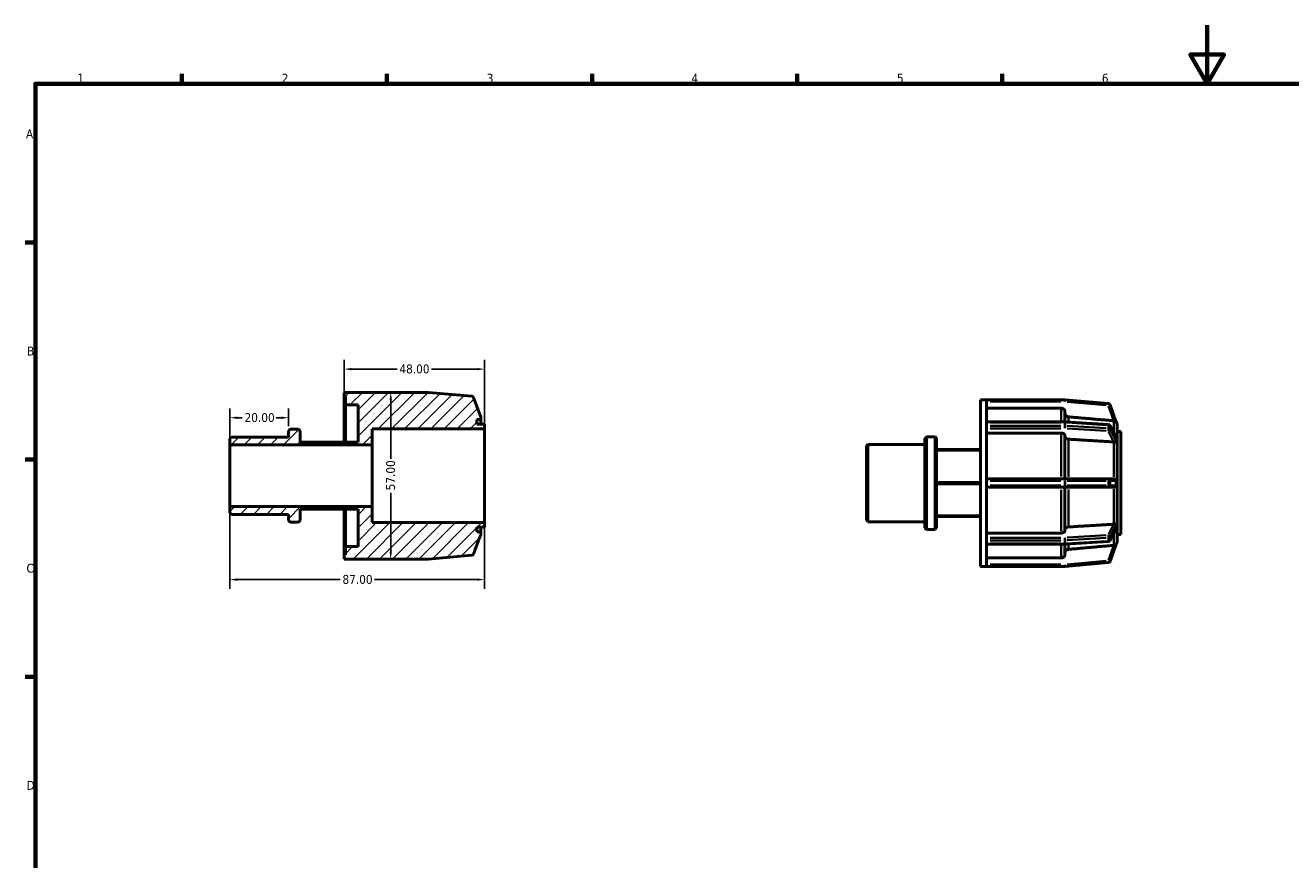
# Model space of a CAD drawing. Header units: millimetres. Extents: x 0 to 898, y 0 to 594.
# Tile 3 of 4: x 17 to 449, y 309 to 594. Entities that reach past the tile are written whole.
import ezdxf

# ---------------------------------------------------------------- set-up
doc = ezdxf.new("R2010")
doc.units = ezdxf.units.MM
for name, color, linetype, lineweight in [('Border (ANSI)', 7, 'Continuous', 70), ('Dimension (ANSI)', 7, 'Continuous', 25), ('Hatch (ANSI)', 7, 'Continuous', 18), ('Visible (ANSI)', 7, 'Continuous', 50), ('Visible Narrow (ANSI)', 7, 'Continuous', 35)]:
    doc.layers.add(name, color=color, linetype=linetype, lineweight=lineweight)
doc.styles.add('Note Text (ANSI)', font='tahoma.ttf')
doc.dimstyles.new('Default - mm (ANSI)', dxfattribs={"dimtxt": 3.048, "dimasz": 2.5, "dimexe": 3.175, "dimexo": 1.6002, "dimgap": 0.8, "dimtad": 0, "dimtoh": 1, "dimrnd": 1e-08, "dimzin": 4, "dimdsep": 46, "dimtxsty": 'Note Text (ANSI)', "dimcen": 0.09, "dimdle": 10, "dimclrd": 256, "dimclre": 256, "dimclrt": 256, "dimadec": 1, "dimazin": 1, "dimtfac": 1, "dimtofl": 0, "dimtmove": 0, "dimatfit": 3, "dimfxl": 1, "dimtolj": 1, "dimtzin": 4, "dimlwd": -1, "dimlwe": -1, "dimarcsym": 0})

# ---------------------------------------------------------------- blocks, each defined once
blk = doc.blocks.new('Borders Default Border')
at = {"layer": 'Border (ANSI)'}
for p, q in [((70.08, 574), (70.08, 577.45)), ((140.17, 574), (140.17, 577.45)), ((210.25, 574), (210.25, 577.45)), ((280.33, 574), (280.33, 577.45)), ((350.42, 574), (350.42, 577.45)), ((20, 519.75), (16.55, 519.75)), ((20, 445.5), (16.55, 445.5)), ((20, 371.25), (16.55, 371.25))]:
    blk.add_line(p, q, dxfattribs=at)
at = {"layer": 'Border (ANSI)', "flags": 128}
for points in [[(420.5, 594), (420.5, 574), (414.73, 584), (426.27, 584), (420.5, 574)], [(20, 20), (20, 574), (821, 574), (821, 20), (20, 20)]]:
    blk.add_lwpolyline(points, dxfattribs=at)
at = {"layer": 'Border (ANSI)', "char_height": 3.05, "attachment_point": 7, "style": 'Note Text (ANSI)'}
for s, insert in [('1', (34.35, 574.4)), ('2', (104.2, 574.4)), ('3', (174.26, 574.34)), ('4', (244.23, 574.4)), ('5', (314.48, 574.34)), ('6', (384.49, 574.34)), ('A', (16.78, 555.35)), ('B', (17.15, 481.1)), ('C', (16.95, 406.8)), ('D', (16.96, 332.6))]:
    blk.add_mtext(s, dxfattribs=dict(at, insert=insert))
blk = doc.blocks.new('*D7')
at = {"layer": 'Defpoints', "color": 0, "transparency": 16777216}
for p in [(106.5, 459.83), (106.5, 455.34), (86.5, 450.58)]:
    blk.add_point(p, dxfattribs=at)
at = {"layer": 'Dimension (ANSI)', "transparency": 16777216}
for p, q in [((86.5, 452.18), (86.5, 463)), ((106.5, 456.94), (106.5, 463)), ((89, 459.83), (90.68, 459.83)), ((104, 459.83), (102.32, 459.83))]:
    blk.add_line(p, q, dxfattribs=at)
for points in [[(89, 460.25), (89, 459.41), (86.5, 459.83)], [(104, 460.25), (104, 459.41), (106.5, 459.83)]]:
    blk.add_solid(points, dxfattribs=at)
at = {"layer": 'Dimension (ANSI)', "transparency": 16777216, "insert": (91.48, 461.42), "char_height": 3.048, "attachment_point": 1, "style": 'Note Text (ANSI)'}
blk.add_mtext('\\A1;20.00', dxfattribs=at)
blk = doc.blocks.new('*D8')
at = {"layer": 'Defpoints', "color": 0, "transparency": 16777216}
for p in [(140.92, 468.5), (141.44, 411.5), (141.44, 411.5)]:
    blk.add_point(p, dxfattribs=at)
at = {"layer": 'Dimension (ANSI)', "transparency": 16777216}
for p, q in [((141.44, 466), (141.44, 445.8)), ((141.44, 414), (141.44, 434.2))]:
    blk.add_line(p, q, dxfattribs=at)
for points in [[(141.03, 466), (141.86, 466), (141.44, 468.5)], [(141.03, 414), (141.86, 414), (141.44, 411.5)]]:
    blk.add_solid(points, dxfattribs=at)
at = {"layer": 'Dimension (ANSI)', "transparency": 16777216, "insert": (139.86, 435), "char_height": 3.048, "attachment_point": 1, "rotation": 90, "style": 'Note Text (ANSI)'}
blk.add_mtext('\\A1;57.00', dxfattribs=at)
blk = doc.blocks.new('*D9')
at = {"layer": 'Defpoints', "color": 0, "transparency": 16777216}
for p in [(86.5, 429.42), (173.5, 424), (86.5, 404.48)]:
    blk.add_point(p, dxfattribs=at)
at = {"layer": 'Dimension (ANSI)', "transparency": 16777216}
for p, q in [((86.5, 427.82), (86.5, 401.31)), ((173.5, 422.4), (173.5, 401.31)), ((89, 404.48), (124.15, 404.48)), ((171, 404.48), (135.85, 404.48))]:
    blk.add_line(p, q, dxfattribs=at)
for points in [[(89, 404.9), (89, 404.07), (86.5, 404.48)], [(171, 404.9), (171, 404.07), (173.5, 404.48)]]:
    blk.add_solid(points, dxfattribs=at)
at = {"layer": 'Dimension (ANSI)', "transparency": 16777216, "insert": (124.95, 406.08), "char_height": 3.048, "attachment_point": 1, "style": 'Note Text (ANSI)'}
blk.add_mtext('\\A1;87.00', dxfattribs=at)
blk = doc.blocks.new('*D10')
at = {"layer": 'Defpoints', "color": 0, "transparency": 16777216}
for p in [(173.5, 476.44), (125.5, 467.07), (173.5, 456)]:
    blk.add_point(p, dxfattribs=at)
at = {"layer": 'Dimension (ANSI)', "transparency": 16777216}
for p, q in [((125.5, 468.68), (125.5, 479.62)), ((128, 476.44), (143.61, 476.44)), ((171, 476.44), (155.39, 476.44)), ((173.5, 457.6), (173.5, 479.62))]:
    blk.add_line(p, q, dxfattribs=at)
for points in [[(128, 476.86), (128, 476.03), (125.5, 476.44)], [(171, 476.86), (171, 476.03), (173.5, 476.44)]]:
    blk.add_solid(points, dxfattribs=at)
at = {"layer": 'Dimension (ANSI)', "transparency": 16777216, "insert": (144.41, 478.04), "char_height": 3.048, "attachment_point": 1, "style": 'Note Text (ANSI)'}
blk.add_mtext('\\A1;48.00', dxfattribs=at)

msp = doc.modelspace()

# ---------------------------------------------------------------- hatches: boundary and pattern name
at = {"layer": 'Hatch (ANSI)'}
h = msp.add_hatch(dxfattribs=at)
h.set_pattern_fill('ANSI31', color=256, scale=25.4, style=0)
h.set_pattern_definition([(45, (0, 0), (-2.245064, 2.245064), [])])
edge = h.paths.add_edge_path()
edge.add_ellipse((154.332, 412.14), major_axis=(0, -0.64), ratio=1, start_angle=0, end_angle=5)
edge.add_line((154.388, 411.502), (169.205, 412.799))
edge.add_ellipse((169.149, 413.436), major_axis=(0.056, -0.638), ratio=1, start_angle=0, end_angle=65)
edge.add_line((169.751, 413.217), (171.896, 419.11))
edge.add_ellipse((170.915, 419.933), major_axis=(0.981, -0.823), ratio=1, start_angle=0, end_angle=40)
edge.add_line((172.195, 419.933), (172.195, 420.8))
edge.add_line((172.195, 420.8), (170.89, 420.8))
edge.add_line((170.89, 420.8), (170.89, 422.4))
edge.add_line((170.89, 422.4), (173.5, 422.4))
edge.add_line((173.5, 422.4), (173.5, 424))
edge.add_line((173.5, 424), (135.1, 424))
edge.add_line((135.1, 424), (135.1, 429.424))
edge.add_line((135.1, 429.424), (86.5, 429.424))
edge.add_line((86.5, 429.424), (86.5, 427.308))
edge.add_line((86.5, 427.308), (87.029, 426.779))
edge.add_line((87.029, 426.779), (106.5, 426.779))
edge.add_line((106.5, 426.779), (106.5, 424.664))
edge.add_line((106.5, 424.664), (107.029, 424.135))
edge.add_line((107.029, 424.135), (109.971, 424.135))
edge.add_line((109.971, 424.135), (110.5, 424.664))
edge.add_line((110.5, 424.664), (110.5, 428.551))
edge.add_line((110.5, 428.551), (130.285, 428.551))
edge.add_line((130.285, 428.551), (130.285, 415.775))
edge.add_line((130.285, 415.775), (125.935, 415.775))
edge.add_line((125.935, 415.775), (125.935, 412.925))
edge.add_line((125.935, 412.925), (125.5, 412.925))
edge.add_line((125.5, 412.925), (125.5, 411.5))
edge.add_line((125.5, 411.5), (127.501, 411.5))
edge.add_line((127.501, 411.5), (154.332, 411.5))
edge = h.paths.add_edge_path()
edge.add_ellipse((154.332, 467.86), major_axis=(0.056, 0.638), ratio=1, start_angle=0, end_angle=5)
edge.add_line((154.332, 468.5), (127.501, 468.5))
edge.add_line((127.501, 468.5), (125.5, 468.5))
edge.add_line((125.5, 468.5), (125.5, 467.075))
edge.add_line((125.5, 467.075), (125.935, 467.075))
edge.add_line((125.935, 467.075), (125.935, 464.225))
edge.add_line((125.935, 464.225), (130.285, 464.225))
edge.add_line((130.285, 464.225), (130.285, 451.449))
edge.add_line((130.285, 451.449), (110.5, 451.449))
edge.add_line((110.5, 451.449), (110.5, 455.336))
edge.add_line((110.5, 455.336), (109.971, 455.865))
edge.add_line((109.971, 455.865), (107.029, 455.865))
edge.add_line((107.029, 455.865), (106.5, 455.336))
edge.add_line((106.5, 455.336), (106.5, 453.221))
edge.add_line((106.5, 453.22), (87.029, 453.22))
edge.add_line((87.029, 453.22), (86.5, 452.692))
edge.add_line((86.5, 452.692), (86.5, 450.576))
edge.add_line((86.5, 450.576), (135.1, 450.576))
edge.add_line((135.1, 450.576), (135.1, 456))
edge.add_line((135.1, 456), (173.5, 456))
edge.add_line((173.5, 456), (173.5, 457.6))
edge.add_line((173.5, 457.6), (170.89, 457.6))
edge.add_line((170.89, 457.6), (170.89, 459.2))
edge.add_line((170.89, 459.2), (172.195, 459.2))
edge.add_line((172.195, 459.2), (172.195, 460.067))
edge.add_ellipse((170.915, 460.067), major_axis=(1.28, 0), ratio=1, start_angle=0, end_angle=40)
edge.add_line((171.896, 460.89), (169.751, 466.783))
edge.add_ellipse((169.149, 466.564), major_axis=(0.601, 0.219), ratio=1, start_angle=0, end_angle=65)
edge.add_line((169.205, 467.201), (154.388, 468.498))

# ---------------------------------------------------------------- linework, layer by layer
at = {"layer": 'Visible (ANSI)'}
for p, q in [((127.501, 468.5), (125.5, 468.5)), ((125.5, 468.5), (125.5, 467.075)), ((154.332, 468.5), (127.501, 468.5)), ((169.205, 467.201), (154.388, 468.498)), ((125.5, 467.075), (125.935, 467.075)), ((125.5, 451.449), (125.5, 467.075)), ((125.935, 467.075), (125.935, 464.225)), ((125.935, 464.225), (130.285, 464.225)), ((125.935, 451.449), (125.935, 464.225)), ((130.285, 464.225), (130.285, 451.449)), ((171.896, 460.89), (169.751, 466.783)), ((343.031, 408.982), (343.031, 465.982)), ((343.031, 465.982), (345.032, 465.982)), ((345.032, 465.967), (345.032, 465.982)), ((371.863, 465.982), (345.032, 465.982)), ((345.032, 458.277), (345.032, 465.967)), ((370.611, 463.093), (345.032, 463.093)), ((386.736, 464.684), (371.919, 465.98)), ((389.436, 458.346), (387.282, 464.265)), ((170.89, 457.6), (170.89, 459.2)), ((170.89, 459.2), (172.195, 459.2)), ((172.195, 459.2), (172.195, 460.067)), ((172.195, 457.6), (172.195, 459.2)), ((371.891, 461.811), (371.891, 458.377)), ((107.029, 455.865), (106.5, 455.336)), ((106.5, 455.336), (106.5, 453.22)), ((109.971, 455.865), (107.029, 455.865)), ((110.5, 455.336), (109.971, 455.865)), ((110.5, 451.449), (110.5, 455.336)), ((135.1, 450.576), (135.1, 456)), ((135.1, 456), (173.5, 456)), ((173.5, 457.6), (170.89, 457.6)), ((173.5, 456), (173.5, 457.6)), ((173.5, 424), (173.5, 456)), ((345.032, 458.377), (371.863, 458.377)), ((345.032, 458.19), (345.032, 458.277)), ((345.032, 457.635), (345.032, 458.19)), ((345.032, 457.08), (345.032, 457.635)), ((345.032, 456.972), (345.032, 457.08)), ((345.032, 438.405), (345.032, 456.972)), ((370.611, 454.584), (345.032, 454.584)), ((371.903, 458.376), (386.72, 457.46)), ((387.249, 457.114), (389.379, 452.976)), ((389.726, 457.549), (389.725, 457.552)), ((389.725, 457.549), (389.726, 457.549)), ((389.726, 457.549), (389.726, 452.679)), ((389.726, 455.082), (391.031, 455.082)), ((391.031, 419.882), (391.031, 455.082)), ((87.029, 453.22), (86.5, 452.692)), ((86.5, 452.692), (86.5, 450.576)), ((86.5, 450.576), (135.1, 450.576)), ((86.5, 429.424), (86.5, 450.576)), ((106.5, 453.22), (87.029, 453.22)), ((130.285, 451.449), (110.5, 451.449)), ((135.1, 429.424), (135.1, 450.576)), ((304.031, 450.174), (304.56, 450.703)), ((304.031, 424.791), (304.031, 450.174)), ((304.56, 450.703), (304.56, 424.262)), ((304.56, 450.703), (324.031, 450.703)), ((324.031, 452.818), (324.56, 453.347)), ((324.031, 422.147), (324.031, 452.818)), ((324.56, 453.347), (324.56, 421.618)), ((324.56, 453.347), (327.502, 453.347)), ((327.502, 421.618), (327.502, 453.347)), ((328.031, 452.818), (327.502, 453.347)), ((328.031, 452.818), (328.031, 422.147)), ((371.891, 453.677), (371.891, 438.907)), ((389.725, 452.681), (389.726, 452.679)), ((389.726, 450.664), (389.725, 450.666)), ((389.725, 450.664), (389.726, 450.664)), ((389.726, 452.679), (389.726, 451.672)), ((389.726, 451.672), (389.726, 450.664)), ((389.726, 450.664), (389.726, 438.907)), ((343.031, 448.932), (328.031, 448.932)), ((328.031, 448.703), (343.031, 448.703)), ((343.031, 437.711), (328.031, 437.711)), ((328.031, 437.253), (343.031, 437.253)), ((371.863, 438.907), (345.032, 438.907)), ((345.032, 438.267), (345.032, 438.405)), ((345.032, 437.482), (345.032, 438.267)), ((345.032, 436.697), (345.032, 437.482)), ((386.68, 438.907), (371.863, 438.907)), ((388.6, 438.907), (386.68, 438.907)), ((389.725, 438.907), (389.726, 438.907)), ((389.726, 438.907), (389.726, 437.482)), ((389.726, 437.482), (389.726, 436.057)), ((345.032, 436.56), (345.032, 436.697)), ((345.032, 417.993), (345.032, 436.56)), ((345.032, 436.057), (371.863, 436.057)), ((371.863, 436.057), (386.68, 436.057)), ((371.891, 436.057), (371.891, 421.287)), ((386.68, 436.057), (388.6, 436.057)), ((389.726, 436.057), (389.725, 436.057)), ((389.726, 436.057), (389.726, 424.301)), ((135.1, 429.424), (86.5, 429.424)), ((86.5, 429.424), (86.5, 427.308)), ((110.5, 424.664), (110.5, 428.551)), ((110.5, 428.551), (130.285, 428.551)), ((125.5, 412.925), (125.5, 428.551)), ((125.935, 415.775), (125.935, 428.551)), ((130.285, 428.551), (130.285, 415.775)), ((135.1, 424), (135.1, 429.424)), ((86.5, 427.308), (87.029, 426.779)), ((87.029, 426.779), (106.5, 426.779)), ((106.5, 426.779), (106.5, 424.664)), ((106.5, 424.664), (107.029, 424.135)), ((107.029, 424.135), (109.971, 424.135)), ((109.971, 424.135), (110.5, 424.664)), ((173.5, 424), (135.1, 424)), ((173.5, 422.4), (173.5, 424)), ((304.031, 424.791), (304.56, 424.262)), ((304.56, 424.262), (324.031, 424.262)), ((343.031, 426.262), (328.031, 426.262)), ((328.031, 426.033), (343.031, 426.033)), ((389.725, 424.298), (389.726, 424.301)), ((389.726, 424.301), (389.725, 424.301)), ((389.726, 424.301), (389.726, 423.293)), ((170.89, 420.8), (170.89, 422.4)), ((170.89, 422.4), (173.5, 422.4)), ((172.195, 420.8), (170.89, 420.8)), ((172.195, 420.8), (172.195, 422.4)), ((172.195, 419.933), (172.195, 420.8)), ((324.031, 422.147), (324.56, 421.618)), ((324.56, 421.618), (327.502, 421.618)), ((328.031, 422.147), (327.502, 421.618)), ((345.032, 420.381), (370.611, 420.381)), ((389.379, 421.988), (387.249, 417.851)), ((389.726, 422.285), (389.725, 422.283)), ((389.726, 423.293), (389.726, 422.285)), ((389.726, 422.285), (389.726, 417.416)), ((389.726, 419.882), (391.031, 419.882)), ((130.285, 415.775), (125.935, 415.775)), ((125.935, 415.775), (125.935, 412.925)), ((169.751, 413.217), (171.896, 419.11)), ((345.032, 417.885), (345.032, 417.993)), ((345.032, 417.33), (345.032, 417.885)), ((345.032, 416.775), (345.032, 417.33)), ((345.032, 416.688), (345.032, 416.775)), ((345.032, 408.997), (345.032, 416.688)), ((371.863, 416.587), (345.032, 416.587)), ((371.891, 416.588), (371.891, 413.154)), ((386.72, 417.505), (371.903, 416.588)), ((387.282, 410.7), (389.436, 416.619)), ((389.725, 417.413), (389.726, 417.416)), ((389.726, 417.416), (389.725, 417.416)), ((125.935, 412.925), (125.5, 412.925)), ((125.5, 412.925), (125.5, 411.5)), ((125.5, 411.5), (127.501, 411.5)), ((127.501, 411.5), (154.332, 411.5)), ((154.388, 411.502), (169.205, 412.799)), ((345.032, 411.872), (370.611, 411.872)), ((343.031, 408.982), (345.032, 408.982)), ((345.032, 408.982), (345.032, 408.997)), ((345.032, 408.982), (371.863, 408.982)), ((371.919, 408.985), (386.736, 410.281))]:
    msp.add_line(p, q, dxfattribs=at)
for centre, radius, start, end in [((154.332, 467.86), 0.64, 85, 90), ((169.149, 466.564), 0.64, 20, 85), ((371.863, 465.342), 0.64, 85, 90), ((386.68, 464.046), 0.64, 20, 85), ((170.915, 460.067), 1.28, 0, 40), ((371.863, 457.737), 0.64, 86.45998, 90), ((386.68, 456.821), 0.64, 27.23631, 86.45998), ((388.446, 457.549), 1.28, 0, 40), ((170.915, 419.933), 1.28, 320, 0), ((371.863, 417.227), 0.64, 270, 273.54002), ((386.68, 418.144), 0.64, 273.54002, 332.76369), ((388.446, 417.416), 1.28, 320, 0), ((154.332, 412.14), 0.64, 270, 275), ((169.149, 413.436), 0.64, 275, 340), ((371.863, 409.622), 0.64, 270, 275), ((386.68, 410.919), 0.64, 275, 340)]:
    msp.add_arc(centre, radius, start, end, dxfattribs=at)
for points, knots in [([(371.891, 461.811), (371.891, 461.969), (371.854, 462.155), (371.733, 462.448), (371.628, 462.606), (371.404, 462.829), (371.247, 462.935), (370.955, 463.056), (370.769, 463.093), (370.611, 463.093)], [-0.18971875, -0.18971875, -0.18971875, -0.18971875, -0.14222277, -0.14222277, -0.09477078, -0.09477078, -0.04736666, -0.04736666, 0, 0, 0, 0]), ([(373.06, 460.135), (372.931, 460.147), (372.794, 460.181), (372.536, 460.288), (372.378, 460.394), (372.155, 460.618), (372.049, 460.776), (371.928, 461.068), (371.891, 461.254), (371.891, 461.413)], [0.39025715, 0.39025715, 0.39025715, 0.39025715, 0.42682488, 0.42682488, 0.47423447, 0.47423447, 0.5216984, 0.5216984, 0.56920217, 0.56920217, 0.56920217, 0.56920217]), ([(389.436, 458.346), (389.437, 458.345), (389.436, 458.345), (389.434, 458.346), (389.428, 458.352), (389.4, 458.381), (389.375, 458.407), (389.294, 458.481), (389.215, 458.546), (389.025, 458.654), (388.928, 458.696), (388.779, 458.739), (388.733, 458.75), (388.658, 458.764), (388.629, 458.769), (388.6, 458.772)], [-0.25988125, -0.25988125, -0.25988125, -0.25988125, -0.25479052, -0.25479052, -0.2395323, -0.2395323, -0.2180542, -0.2180542, -0.1766089, -0.1766089, -0.1428537, -0.1428537, -0.12853245, -0.12853245, -0.1198016, -0.1198016, -0.1198016, -0.1198016]), ([(371.891, 453.677), (371.891, 453.789), (371.854, 453.921), (371.733, 454.128), (371.628, 454.24), (371.404, 454.398), (371.247, 454.472), (370.955, 454.558), (370.769, 454.584), (370.611, 454.584)], [-0.18971875, -0.18971875, -0.18971875, -0.18971875, -0.14222277, -0.14222277, -0.09477078, -0.09477078, -0.04736666, -0.04736666, 0, 0, 0, 0]), ([(373.06, 452.493), (372.931, 452.501), (372.794, 452.525), (372.536, 452.601), (372.378, 452.676), (372.155, 452.834), (372.049, 452.946), (371.928, 453.152), (371.891, 453.284), (371.891, 453.396)], [0.39025715, 0.39025715, 0.39025715, 0.39025715, 0.42682488, 0.42682488, 0.47423447, 0.47423447, 0.5216984, 0.5216984, 0.56920217, 0.56920217, 0.56920217, 0.56920217]), ([(389.436, 451.68), (389.436, 451.676), (389.436, 451.673), (389.436, 451.656), (389.434, 451.645), (389.426, 451.617), (389.417, 451.604), (389.378, 451.565), (389.329, 451.55), (389.19, 451.527), (389.089, 451.52), (388.88, 451.517), (388.786, 451.517), (388.659, 451.524), (388.63, 451.526), (388.6, 451.529)], [-0.15968389, -0.15968389, -0.15968389, -0.15968389, -0.15745843, -0.15745843, -0.14927462, -0.14927462, -0.13497696, -0.13497696, -0.09743302, -0.09743302, -0.0544583, -0.0544583, -0.02459693, -0.02459693, -0.01559377, -0.01559377, -0.01559377, -0.01559377]), ([(389.379, 452.976), (389.393, 452.948), (389.405, 452.922), (389.423, 452.874), (389.429, 452.851), (389.435, 452.817), (389.437, 452.805), (389.436, 452.792), (389.436, 452.791), (389.436, 452.79)], [-0.191984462, -0.191984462, -0.191984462, -0.191984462, -0.178668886, -0.178668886, -0.166665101, -0.166665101, -0.158946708, -0.158946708, -0.158092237, -0.158092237, -0.158092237, -0.158092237]), ([(389.436, 452.79), (389.43, 452.613), (389.427, 452.432), (389.427, 452.253), (389.427, 452.075), (389.43, 451.882), (389.436, 451.68)], [-0.07558426, -0.07558426, -0.07558426, -0.07558426, 0, 0, 0, 0.07558426, 0.07558426, 0.07558426, 0.07558426]), ([(388.6, 438.907), (388.602, 438.907), (388.603, 438.907), (388.638, 438.907), (388.67, 438.905), (388.753, 438.895), (388.803, 438.884), (388.976, 438.832), (389.089, 438.77), (389.264, 438.631), (389.326, 438.561), (389.388, 438.46), (389.407, 438.422), (389.428, 438.354), (389.434, 438.326), (389.436, 438.287), (389.437, 438.277), (389.436, 438.267)], [-0.18366276, -0.18366276, -0.18366276, -0.18366276, -0.18305077, -0.18305077, -0.17154146, -0.17154146, -0.15302453, -0.15302453, -0.10536936, -0.10536936, -0.06443895, -0.06443895, -0.04385769, -0.04385769, -0.03017463, -0.03017463, -0.02564484, -0.02564484, -0.02564484, -0.02564484]), ([(389.436, 438.267), (389.43, 437.999), (389.427, 437.734), (389.427, 437.482), (389.427, 437.23), (389.43, 436.966), (389.436, 436.697)], [1.12205021, 1.12205021, 1.12205021, 1.12205021, 1.19763447, 1.19763447, 1.19763447, 1.27321873, 1.27321873, 1.27321873, 1.27321873]), ([(389.436, 436.697), (389.437, 436.688), (389.436, 436.678), (389.434, 436.638), (389.428, 436.607), (389.4, 436.524), (389.375, 436.479), (389.294, 436.365), (389.215, 436.285), (389.025, 436.161), (388.928, 436.116), (388.779, 436.076), (388.733, 436.067), (388.658, 436.059), (388.629, 436.057), (388.6, 436.057)], [-0.25988125, -0.25988125, -0.25988125, -0.25988125, -0.25479052, -0.25479052, -0.2395323, -0.2395323, -0.2180542, -0.2180542, -0.1766089, -0.1766089, -0.1428537, -0.1428537, -0.12853245, -0.12853245, -0.1198016, -0.1198016, -0.1198016, -0.1198016]), ([(370.611, 420.381), (370.769, 420.381), (370.955, 420.407), (371.247, 420.492), (371.404, 420.567), (371.628, 420.725), (371.733, 420.837), (371.854, 421.044), (371.891, 421.175), (371.891, 421.287)], [0, 0, 0, 0, 0.04736666, 0.04736666, 0.09477078, 0.09477078, 0.14222277, 0.14222277, 0.18971875, 0.18971875, 0.18971875, 0.18971875]), ([(371.891, 421.569), (371.891, 421.68), (371.928, 421.812), (372.049, 422.019), (372.155, 422.131), (372.378, 422.289), (372.536, 422.364), (372.794, 422.439), (372.931, 422.464), (373.06, 422.472)], [0.18972385, 0.18972385, 0.18972385, 0.18972385, 0.23722762, 0.23722762, 0.28469155, 0.28469155, 0.33210114, 0.33210114, 0.36866886, 0.36866886, 0.36866886, 0.36866886]), ([(388.6, 423.436), (388.66, 423.441), (388.719, 423.444), (388.895, 423.449), (389.005, 423.447), (389.197, 423.436), (389.272, 423.427), (389.364, 423.402), (389.395, 423.387), (389.423, 423.352), (389.429, 423.339), (389.435, 423.313), (389.437, 423.302), (389.436, 423.288), (389.436, 423.286), (389.436, 423.285)], [-0.30098221, -0.30098221, -0.30098221, -0.30098221, -0.2825764, -0.2825764, -0.24470052, -0.24470052, -0.20639779, -0.20639779, -0.17866889, -0.17866889, -0.1666651, -0.1666651, -0.15894671, -0.15894671, -0.15809224, -0.15809224, -0.15809224, -0.15809224]), ([(389.436, 422.175), (389.436, 422.172), (389.436, 422.168), (389.436, 422.153), (389.434, 422.14), (389.426, 422.101), (389.417, 422.074), (389.399, 422.029), (389.39, 422.009), (389.379, 421.988)], [-0.159683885, -0.159683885, -0.159683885, -0.159683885, -0.157458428, -0.157458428, -0.149274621, -0.149274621, -0.134976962, -0.134976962, -0.124866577, -0.124866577, -0.124866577, -0.124866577]), ([(389.436, 423.285), (389.43, 423.082), (389.427, 422.889), (389.427, 422.711), (389.427, 422.533), (389.43, 422.352), (389.436, 422.175)], [-0.07558426, -0.07558426, -0.07558426, -0.07558426, 0, 0, 0, 0.07558426, 0.07558426, 0.07558426, 0.07558426]), ([(388.6, 416.192), (388.602, 416.193), (388.603, 416.193), (388.638, 416.197), (388.67, 416.202), (388.753, 416.219), (388.803, 416.232), (388.976, 416.286), (389.089, 416.342), (389.264, 416.457), (389.326, 416.512), (389.388, 416.572), (389.407, 416.591), (389.428, 416.613), (389.434, 416.619), (389.436, 416.62), (389.437, 416.62), (389.436, 416.619)], [-0.18366276, -0.18366276, -0.18366276, -0.18366276, -0.18305077, -0.18305077, -0.17154146, -0.17154146, -0.15302453, -0.15302453, -0.10536936, -0.10536936, -0.06443895, -0.06443895, -0.04385769, -0.04385769, -0.03017463, -0.03017463, -0.02564484, -0.02564484, -0.02564484, -0.02564484]), ([(370.611, 411.872), (370.769, 411.872), (370.955, 411.909), (371.247, 412.03), (371.404, 412.135), (371.628, 412.359), (371.733, 412.517), (371.854, 412.809), (371.891, 412.996), (371.891, 413.154)], [0, 0, 0, 0, 0.04736666, 0.04736666, 0.09477078, 0.09477078, 0.14222277, 0.14222277, 0.18971875, 0.18971875, 0.18971875, 0.18971875]), ([(371.891, 413.552), (371.891, 413.71), (371.928, 413.897), (372.049, 414.189), (372.155, 414.347), (372.378, 414.571), (372.536, 414.676), (372.794, 414.783), (372.931, 414.818), (373.06, 414.829)], [0.18972385, 0.18972385, 0.18972385, 0.18972385, 0.23722762, 0.23722762, 0.28469155, 0.28469155, 0.33210114, 0.33210114, 0.36866886, 0.36866886, 0.36866886, 0.36866886])]:
    msp.add_open_spline(points, degree=3, knots=knots, dxfattribs=at)
for points, weights in [([(388.558, 458.777), (381.048, 459.435), (373.06, 460.135)], [1, 1.00047629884, 1]), ([(388.558, 451.532), (381.048, 451.998), (373.06, 452.493)], [1, 1.00047629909, 1]), ([(373.06, 422.472), (381.048, 422.967), (388.558, 423.433)], [1, 1.00047629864, 1]), ([(373.06, 414.829), (381.048, 415.53), (388.558, 416.188)], [1, 1.00047629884, 1])]:
    msp.add_rational_spline(points, weights, degree=2, dxfattribs=at)
for points in [[(388.6, 458.772), (388.586, 458.774), (388.572, 458.775), (388.558, 458.777)], [(389.725, 457.549), (389.725, 457.55), (389.725, 457.551), (389.725, 457.552)], [(388.6, 451.529), (388.586, 451.53), (388.572, 451.531), (388.558, 451.532)], [(389.726, 451.672), (389.726, 451.99), (389.727, 452.335), (389.725, 452.681)], [(389.725, 450.666), (389.727, 451.006), (389.726, 451.354), (389.726, 451.672)], [(389.725, 450.664), (389.725, 450.665), (389.725, 450.665), (389.725, 450.666)], [(389.726, 437.482), (389.726, 437.932), (389.727, 438.422), (389.725, 438.907)], [(389.725, 436.057), (389.727, 436.543), (389.726, 437.032), (389.726, 437.482)], [(389.725, 424.298), (389.725, 424.299), (389.725, 424.3), (389.725, 424.301)], [(389.726, 423.293), (389.726, 423.611), (389.727, 423.958), (389.725, 424.298)], [(388.558, 423.433), (388.572, 423.434), (388.586, 423.435), (388.6, 423.436)], [(389.725, 422.283), (389.727, 422.629), (389.726, 422.975), (389.726, 423.293)], [(388.558, 416.188), (388.572, 416.189), (388.586, 416.191), (388.6, 416.192)], [(389.725, 417.413), (389.725, 417.414), (389.725, 417.415), (389.725, 417.416)]]:
    msp.add_open_spline(points, degree=3, dxfattribs=at)
at = {"layer": 'Visible Narrow (ANSI)'}
for p, q in [((346.374, 465.342), (370.522, 465.342)), ((370.611, 458.788), (370.611, 463.042)), ((371.863, 465.393), (371.863, 465.98)), ((371.919, 465.978), (371.868, 465.392)), ((372.604, 465.278), (385.94, 464.111)), ((386.685, 464.096), (386.736, 464.682)), ((387.28, 464.264), (386.728, 464.063)), ((386.776, 463.782), (388.504, 459.036)), ((373.06, 460.107), (373.06, 458.458)), ((388.558, 454.933), (388.558, 458.727)), ((346.374, 458.19), (370.522, 458.19)), ((370.522, 457.08), (346.374, 457.08)), ((346.374, 456.175), (370.522, 456.175)), ((371.863, 458.207), (371.863, 458.377)), ((371.863, 458.134), (371.863, 457.135)), ((371.863, 456.212), (371.863, 457.043)), ((371.919, 457.134), (371.919, 458.133)), ((372.604, 456.129), (385.94, 455.304)), ((372.66, 458.142), (385.995, 457.317)), ((385.995, 456.207), (372.66, 457.032)), ((386.736, 457.216), (386.736, 456.217)), ((386.776, 455.072), (388.504, 451.715)), ((387.282, 455.921), (387.282, 456.92)), ((387.39, 456.766), (389.329, 452.999)), ((389.329, 451.889), (387.39, 455.656)), ((370.611, 439.77), (370.611, 453.93)), ((373.06, 451.923), (373.06, 439.654)), ((388.558, 439.6), (388.558, 451.001)), ((346.374, 438.267), (370.522, 438.267)), ((371.863, 438.318), (371.863, 438.905)), ((371.863, 438.189), (371.863, 436.776)), ((371.916, 438.267), (371.866, 438.267)), ((371.919, 436.776), (371.919, 438.189)), ((372.66, 438.267), (385.995, 438.267)), ((386.736, 438.189), (386.736, 436.776)), ((387.268, 438.267), (386.772, 438.267)), ((387.282, 436.776), (387.282, 438.189)), ((387.39, 438.267), (389.329, 438.267)), ((370.522, 436.697), (346.374, 436.697)), ((370.611, 421.035), (370.611, 435.195)), ((371.863, 436.059), (371.863, 436.647)), ((371.866, 436.697), (371.916, 436.697)), ((385.995, 436.697), (372.66, 436.697)), ((373.06, 435.311), (373.06, 423.042)), ((386.772, 436.697), (387.268, 436.697)), ((389.329, 436.697), (387.39, 436.697)), ((388.558, 423.964), (388.558, 435.364)), ((385.94, 419.661), (372.604, 418.836)), ((388.504, 423.249), (386.776, 419.893)), ((387.39, 419.309), (389.329, 423.076)), ((389.329, 421.965), (387.39, 418.198)), ((388.558, 416.238), (388.558, 420.032)), ((370.522, 418.79), (346.374, 418.79)), ((346.374, 417.885), (370.522, 417.885)), ((370.522, 416.775), (346.374, 416.775)), ((370.611, 411.922), (370.611, 416.177)), ((371.863, 417.922), (371.863, 418.753)), ((371.863, 417.829), (371.863, 416.83)), ((371.863, 416.588), (371.863, 416.757)), ((371.919, 416.832), (371.919, 417.831)), ((372.66, 417.932), (385.995, 418.757)), ((385.995, 417.647), (372.66, 416.822)), ((373.06, 416.507), (373.06, 414.857)), ((386.736, 418.748), (386.736, 417.749)), ((388.504, 415.929), (386.776, 411.182)), ((387.282, 418.045), (387.282, 419.044)), ((386.736, 410.283), (386.685, 410.869)), ((386.728, 410.901), (387.28, 410.7)), ((370.522, 409.622), (346.374, 409.622)), ((371.863, 408.984), (371.863, 409.572)), ((371.868, 409.572), (371.919, 408.987)), ((385.94, 410.854), (372.604, 409.687))]:
    msp.add_line(p, q, dxfattribs=at)
for centre, major_axis, ratio, start_param, end_param in [((371.863, 457.737), (0.64, 0), 0.7071068, 1.4878932, 1.566433), ((371.863, 456.627), (-0.64, 0), 0.7071068, 4.6294858, 4.7080257), ((371.863, 456.627), (0.04, 0.639), 0.0616284, 4.0074369, 5.4211536), ((371.863, 457.737), (0.04, 0.639), 0.0616284, 5.538868, 6.2440107), ((386.68, 455.711), (-0.04, -0.639), 0.0616284, 0.8658443, 2.2795609), ((386.68, 456.821), (0.04, 0.639), 0.0616284, 5.538868, 6.2440107), ((386.68, 455.711), (0.569, 0.293), 0.664463, 4.4613806, 5.8750973), ((386.68, 456.821), (0.64, 0), 0.7071068, 0.4057891, 1.4268067), ((386.68, 455.711), (0.64, 0), 0.7071068, 0.4057891, 1.4268067), ((386.68, 456.821), (0.569, 0.293), 0.664463, 5.9701145, 6.2667079), ((371.863, 438.267), (0, 0.64), 0.0871557, 4.7909288, 6.2046455), ((386.68, 438.267), (0, 0.64), 0.0871557, 4.7909288, 6.2046455), ((386.68, 438.267), (0, 0.64), 0.9396926, 4.7909288, 6.2046455), ((371.863, 436.697), (0, -0.64), 0.0871557, 0.0785398, 1.4922565), ((386.68, 436.697), (0, -0.64), 0.0871557, 0.0785398, 1.4922565), ((386.68, 436.697), (0, -0.64), 0.9396926, 0.0785398, 1.4922565), ((386.68, 419.254), (0.04, -0.639), 0.0616284, 0.8620317, 2.2757484), ((386.68, 419.254), (0.569, -0.293), 0.664463, 0.408088, 1.8218047), ((371.863, 418.337), (0.64, 0), 0.7071068, 4.7167523, 4.7952921), ((371.863, 417.227), (-0.64, 0), 0.7071068, 1.5751596, 1.6536995), ((371.863, 418.337), (-0.04, 0.639), 0.0616284, 4.0036244, 5.4173411), ((371.863, 417.227), (0.04, -0.639), 0.0616284, 0.0391746, 0.7443173), ((386.68, 418.144), (0.04, -0.639), 0.0616284, 0.0391746, 0.7443173), ((386.68, 419.254), (0.64, 0), 0.7071068, 4.8563786, 5.8773963), ((386.68, 418.144), (0.64, 0), 0.7071068, 4.8563786, 5.8773963), ((386.68, 418.144), (0.569, -0.293), 0.664463, 0.0164774, 0.3130708)]:
    msp.add_ellipse(centre, major_axis=major_axis, ratio=ratio, start_param=start_param, end_param=end_param, dxfattribs=at)

# ---------------------------------------------------------------- block references
msp.add_blockref('Borders Default Border', (0, 0))

# ---------------------------------------------------------------- dimensions: what is measured, and where the dimension line sits
at = {"layer": 'Dimension (ANSI)'}
for base, p1, p2, angle, override, picture, middle in [((173.5, 476.445), (125.5, 467.075), (173.5, 456), 180, {"dimtoh": 0, "dimdec": 2, "dimtp": 0, "dimtm": 0, "dimtdec": 2, "dimatfit": 1}, '*D10', (149.5, 476.445)), ((141.443, 411.5), (140.917, 468.5), (141.443, 411.5), 270, {"dimtoh": 0, "dimdec": 2, "dimse1": 1, "dimse2": 1, "dimtp": 0, "dimtm": 0, "dimtdec": 2, "dimatfit": 1}, '*D8', (141.443, 440)), ((106.5, 459.83), (86.5, 450.576), (106.5, 455.336), 180, {"dimtoh": 0, "dimdec": 2, "dimtp": 0, "dimtm": 0, "dimtdec": 2, "dimatfit": 1}, '*D7', (96.5, 459.83)), ((86.5, 404.482), (173.5, 424), (86.5, 429.424), 180, {"dimtoh": 0, "dimdec": 2, "dimtp": 0, "dimtm": 0, "dimtdec": 2, "dimatfit": 1}, '*D9', (130, 404.482))]:
    dim = msp.add_linear_dim(base=base, p1=p1, p2=p2, angle=angle, dimstyle='Default - mm (ANSI)', override=override, dxfattribs=at)
    dim.commit()
    dim.dimension.update_dxf_attribs({"geometry": picture, "text_midpoint": middle, "dimtype": 160})

doc.saveas('drawing.dxf')
